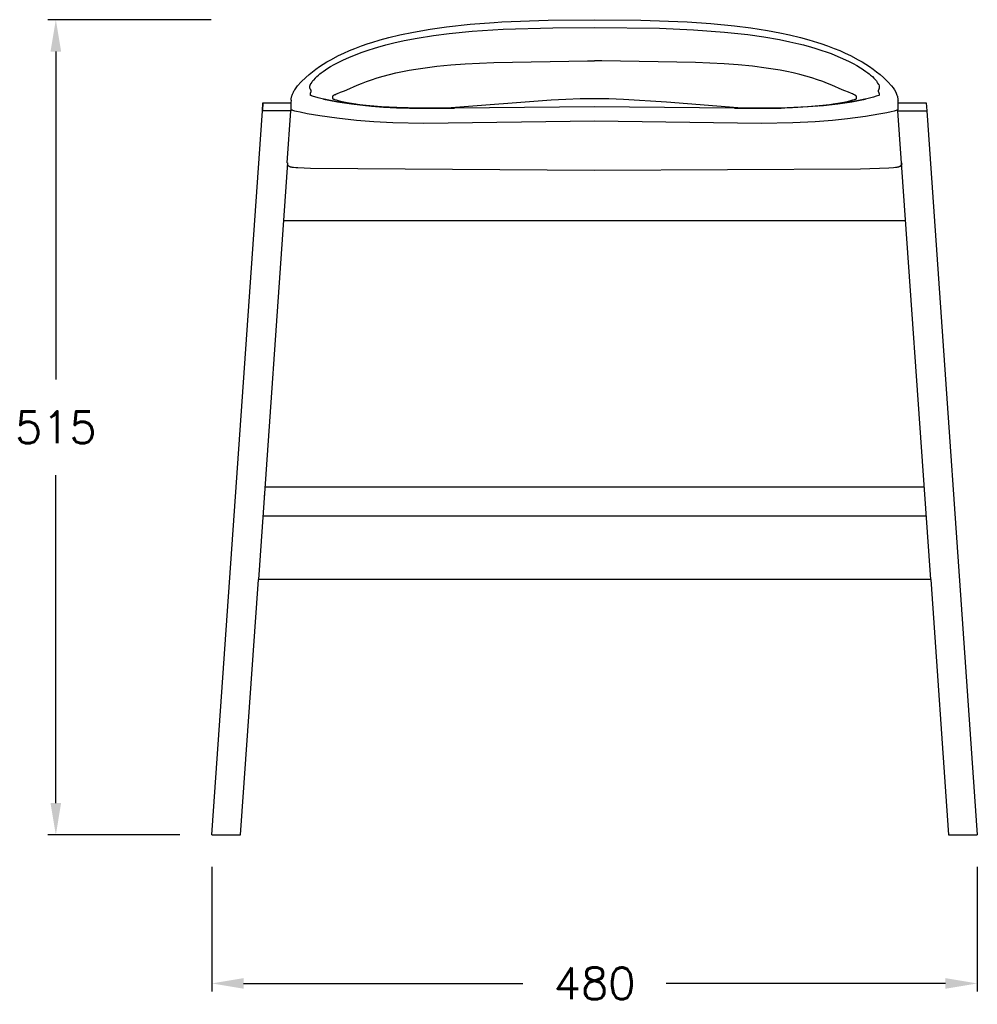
# Model space of a CAD drawing. Extents: x 27249 to 28487, y 10640 to 11776.
# Tile 1 of 3: x 27249 to 27851, y 10640 to 11259. Entities that reach past the tile are written whole.
import ezdxf

# ---------------------------------------------------------------- set-up
doc = ezdxf.new("R2010")
doc.units = 0
doc.header["$LTSCALE"] = 0.5
doc.layers.get('DEFPOINTS').update_dxf_attribs({"linetype": 'CONTINUOUS'})
doc.layers.add('Visible Lines', color=7, linetype='CONTINUOUS', true_color=0x000000)
doc.styles.get("Standard").update_dxf_attribs({"font": 'txt.shx', "bigfont": 'bigfont.shx'})
doc.dimstyles.new('STANDARD_ACAD', dxfattribs={"dimtxt": 0.18, "dimasz": 0.18, "dimexe": 0.18, "dimexo": 0.0625, "dimgap": 0.09, "dimtad": 0, "dimtih": 1, "dimtoh": 1, "dimdec": 4, "dimzin": 0, "dimdsep": 46, "dimtxsty": 'Standard', "dimcen": 0.09, "dimadec": 0, "dimazin": 0, "dimtfac": 1, "dimtdec": 4, "dimtofl": 0, "dimtmove": 0, "dimatfit": 3, "dimfxl": 1, "dimtolj": 1, "dimtzin": 0, "dimarcsym": 0})

# ---------------------------------------------------------------- blocks, each defined once
blk = doc.blocks.new('*D374')
at = {"layer": 'DEFPOINTS', "color": 0, "transparency": 16777216}
for p in [(27369.48, 10746.5), (27850.67, 10746.5), (27369.48, 10653.17)]:
    blk.add_point(p, dxfattribs=at)
at = {"layer": 'Visible Lines', "color": 0, "lineweight": -2, "transparency": 16777216}
for p, q in [((27369.48, 10726.5), (27369.48, 10648.17)), ((27850.67, 10726.5), (27850.67, 10648.17)), ((27389.48, 10653.17), (27565.08, 10653.17)), ((27830.67, 10653.17), (27655.08, 10653.17))]:
    blk.add_line(p, q, dxfattribs=at)
at = {"layer": 'Visible Lines', "color": 0, "transparency": 16777216}
for points in [[(27389.48, 10656.5), (27389.48, 10649.83), (27369.48, 10653.17)], [(27830.67, 10656.5), (27830.67, 10649.83), (27850.67, 10653.17)]]:
    blk.add_solid(points, dxfattribs=at)
at = {"layer": 'Visible Lines', "color": 0, "transparency": 16777216, "insert": (27610.08, 10653.17), "char_height": 20, "attachment_point": 5}
blk.add_mtext('\\A1;480', dxfattribs=at)
blk = doc.blocks.new('*D373')
at = {"layer": 'DEFPOINTS', "color": 0, "transparency": 16777216}
for p in [(27271.45, 11258.78), (27389.02, 11258.78), (27369.48, 10746.5)]:
    blk.add_point(p, dxfattribs=at)
at = {"layer": 'Visible Lines', "color": 0, "lineweight": -2, "transparency": 16777216}
for p, q in [((27369.02, 11258.78), (27266.45, 11258.78)), ((27271.45, 11238.78), (27271.45, 11032.64)), ((27271.45, 10766.5), (27271.45, 10972.64)), ((27349.48, 10746.5), (27266.45, 10746.5))]:
    blk.add_line(p, q, dxfattribs=at)
at = {"layer": 'Visible Lines', "color": 0, "transparency": 16777216}
for points in [[(27268.12, 11238.78), (27274.78, 11238.78), (27271.45, 11258.78)], [(27268.12, 10766.5), (27274.78, 10766.5), (27271.45, 10746.5)]]:
    blk.add_solid(points, dxfattribs=at)
at = {"layer": 'Visible Lines', "color": 0, "transparency": 16777216, "insert": (27271.45, 11002.64), "char_height": 20, "attachment_point": 5}
blk.add_mtext('\\A1;515', dxfattribs=at)

msp = doc.modelspace()

# ---------------------------------------------------------------- linework, layer by layer
at = {"layer": 'Visible Lines', "color": 0}
for p, q in [((27517.03, 11254.27), (27531.95, 11255.89)), ((27531.95, 11255.89), (27546.93, 11257.07)), ((27546.93, 11257.07), (27551.85, 11257.38)), ((27551.85, 11257.38), (27580.95, 11258.5)), ((27580.95, 11258.5), (27610.08, 11258.78)), ((27610.08, 11258.78), (27639.21, 11258.5)), ((27639.21, 11258.5), (27668.31, 11257.38)), ((27668.31, 11257.38), (27683.09, 11256.34)), ((27683.09, 11256.34), (27698.1, 11254.87)), ((27698.1, 11254.87), (27708.24, 11253.6)), ((27480.67, 11247.59), (27487.6, 11249.26)), ((27487.6, 11249.26), (27496.17, 11251.04)), ((27496.17, 11251.04), (27506.77, 11252.85)), ((27498.62, 11247.16), (27508.81, 11248.76)), ((27506.77, 11252.85), (27517.03, 11254.27)), ((27508.81, 11248.76), (27518.73, 11250.03)), ((27518.73, 11250.03), (27533.25, 11251.46)), ((27533.25, 11251.46), (27552.69, 11252.77)), ((27552.69, 11252.77), (27583.75, 11253.76)), ((27583.75, 11253.76), (27610.08, 11253.94)), ((27610.08, 11253.94), (27650.92, 11253.43)), ((27610.08, 11253.94), (27610.08, 11253.94)), ((27610.08, 11253.94), (27610.08, 11253.94)), ((27650.92, 11253.43), (27672.27, 11252.5)), ((27672.27, 11252.5), (27691.83, 11251.02)), ((27691.83, 11251.02), (27706.37, 11249.43)), ((27706.37, 11249.43), (27716.49, 11248)), ((27708.24, 11253.6), (27718.73, 11251.98)), ((27718.73, 11251.98), (27726.59, 11250.53)), ((27726.59, 11250.53), (27732.56, 11249.26)), ((27732.56, 11249.26), (27739.49, 11247.59)), ((27463.56, 11242.33), (27467.75, 11243.79)), ((27467.75, 11243.79), (27470.03, 11244.53)), ((27470.03, 11244.53), (27475.36, 11246.15)), ((27473.8, 11241.52), (27478.81, 11242.9)), ((27475.36, 11246.15), (27480.67, 11247.59)), ((27478.81, 11242.9), (27483.84, 11244.15)), ((27483.84, 11244.15), (27490.42, 11245.6)), ((27490.42, 11245.6), (27498.62, 11247.16)), ((27716.49, 11248), (27726.27, 11246.29)), ((27726.27, 11246.29), (27732.82, 11244.95)), ((27732.82, 11244.95), (27738.58, 11243.61)), ((27738.58, 11243.61), (27741.34, 11242.9)), ((27739.49, 11247.59), (27744.8, 11246.15)), ((27741.34, 11242.9), (27746.36, 11241.52)), ((27744.8, 11246.15), (27750.13, 11244.53)), ((27750.13, 11244.53), (27752.4, 11243.79)), ((27752.4, 11243.79), (27756.6, 11242.33)), ((27752.4, 11243.79), (27756.6, 11242.33)), ((27449.14, 11236.18), (27452.52, 11237.79)), ((27452.52, 11237.79), (27455.94, 11239.32)), ((27455.63, 11235.08), (27459.12, 11236.53)), ((27455.94, 11239.32), (27459.41, 11240.75)), ((27459.12, 11236.53), (27463.91, 11238.34)), ((27459.41, 11240.75), (27463.56, 11242.33)), ((27463.91, 11238.34), (27467.75, 11239.66)), ((27467.75, 11239.66), (27471.67, 11240.89)), ((27471.67, 11240.89), (27473.8, 11241.52)), ((27746.36, 11241.52), (27748.49, 11240.89)), ((27748.49, 11240.89), (27752.41, 11239.66)), ((27752.41, 11239.66), (27756.25, 11238.34)), ((27756.25, 11238.34), (27758.7, 11237.44)), ((27756.6, 11242.33), (27760.75, 11240.75)), ((27756.6, 11242.33), (27760.75, 11240.75)), ((27758.7, 11237.44), (27761.04, 11236.53)), ((27760.75, 11240.75), (27764.22, 11239.32)), ((27761.04, 11236.53), (27764.53, 11235.08)), ((27764.22, 11239.32), (27767.64, 11237.79)), ((27767.64, 11237.79), (27771.02, 11236.18)), ((27437.22, 11229.3), (27439.53, 11230.81)), ((27439.53, 11230.81), (27441.89, 11232.25)), ((27441.89, 11232.25), (27444.29, 11233.62)), ((27444.11, 11229.26), (27446.39, 11230.57)), ((27444.29, 11233.62), (27449.14, 11236.18)), ((27446.39, 11230.57), (27448.87, 11231.89)), ((27448.87, 11231.89), (27450.14, 11232.54)), ((27450.14, 11232.54), (27452.28, 11233.58)), ((27452.28, 11233.58), (27455.63, 11235.08)), ((27510.88, 11229.47), (27519.75, 11230.33)), ((27519.75, 11230.33), (27528.69, 11230.99)), ((27528.69, 11230.99), (27546.68, 11231.88)), ((27546.68, 11231.88), (27605.54, 11232.83)), ((27605.54, 11232.83), (27610.08, 11232.84)), ((27614.62, 11232.83), (27610.08, 11232.84)), ((27673.48, 11231.88), (27614.62, 11232.83)), ((27691.47, 11230.99), (27673.48, 11231.88)), ((27700.41, 11230.33), (27691.47, 11230.99)), ((27709.28, 11229.47), (27700.41, 11230.33)), ((27764.53, 11235.08), (27767.88, 11233.58)), ((27767.88, 11233.58), (27770.02, 11232.54)), ((27770.02, 11232.54), (27772.55, 11231.24)), ((27771.02, 11236.18), (27775.87, 11233.62)), ((27772.55, 11231.24), (27774.95, 11229.9)), ((27775.87, 11233.62), (27778.27, 11232.25)), ((27778.27, 11232.25), (27780.63, 11230.81)), ((27780.63, 11230.81), (27782.94, 11229.3)), ((27428.51, 11222.51), (27430.6, 11224.31)), ((27430.6, 11224.31), (27432.75, 11226.05)), ((27432.75, 11226.05), (27434.96, 11227.71)), ((27434.96, 11227.71), (27437.22, 11229.3)), ((27435.46, 11223.01), (27436.6, 11224.01)), ((27436.6, 11224.01), (27437.42, 11224.68)), ((27437.42, 11224.68), (27438.21, 11225.3)), ((27438.21, 11225.3), (27439.51, 11226.27)), ((27439.51, 11226.27), (27440.96, 11227.27)), ((27440.96, 11227.27), (27442.48, 11228.26)), ((27442.48, 11228.26), (27444.11, 11229.26)), ((27477.21, 11223.33), (27481.11, 11224.36)), ((27481.11, 11224.36), (27485.15, 11225.32)), ((27485.15, 11225.32), (27489.28, 11226.2)), ((27489.28, 11226.2), (27493.5, 11227)), ((27493.5, 11227), (27497.78, 11227.72)), ((27497.78, 11227.72), (27502.11, 11228.37)), ((27502.11, 11228.37), (27510.88, 11229.47)), ((27718.05, 11228.37), (27709.28, 11229.47)), ((27722.38, 11227.72), (27718.05, 11228.37)), ((27726.66, 11227), (27722.38, 11227.72)), ((27730.88, 11226.2), (27726.66, 11227)), ((27735.01, 11225.32), (27730.88, 11226.2)), ((27739.04, 11224.36), (27735.01, 11225.32)), ((27742.95, 11223.33), (27739.04, 11224.36)), ((27774.95, 11229.9), (27777.15, 11228.59)), ((27777.15, 11228.59), (27778.21, 11227.92)), ((27778.21, 11227.92), (27779.2, 11227.27)), ((27779.2, 11227.27), (27780.65, 11226.27)), ((27780.65, 11226.27), (27781.95, 11225.3)), ((27781.95, 11225.3), (27782.74, 11224.68)), ((27782.74, 11224.68), (27783.56, 11224.01)), ((27782.94, 11229.3), (27785.2, 11227.71)), ((27783.56, 11224.01), (27784.13, 11223.52)), ((27785.2, 11227.71), (27787.4, 11226.05)), ((27787.4, 11226.05), (27789.56, 11224.31)), ((27789.56, 11224.31), (27791.65, 11222.51)), ((27423.4, 11217.16), (27425.71, 11219.79)), ((27425.71, 11219.79), (27428.51, 11222.51)), ((27431.33, 11217.61), (27431.37, 11217.72)), ((27431.37, 11217.72), (27431.41, 11217.83)), ((27431.41, 11217.83), (27431.46, 11217.95)), ((27431.46, 11217.95), (27431.51, 11218.05)), ((27431.51, 11218.05), (27431.56, 11218.16)), ((27431.56, 11218.16), (27431.62, 11218.27)), ((27431.62, 11218.27), (27431.68, 11218.37)), ((27431.68, 11218.37), (27431.75, 11218.48)), ((27431.75, 11218.48), (27431.82, 11218.58)), ((27431.82, 11218.58), (27431.89, 11218.67)), ((27431.89, 11218.67), (27431.96, 11218.77)), ((27431.96, 11218.77), (27432.04, 11218.86)), ((27432.04, 11218.86), (27432.06, 11218.88)), ((27432.06, 11218.88), (27432.09, 11218.9)), ((27432.09, 11218.9), (27432.11, 11218.92)), ((27432.11, 11218.92), (27432.13, 11218.94)), ((27432.13, 11218.94), (27432.15, 11218.96)), ((27432.15, 11218.96), (27432.17, 11218.98)), ((27432.17, 11218.98), (27432.19, 11219.01)), ((27432.19, 11219.01), (27432.21, 11219.03)), ((27432.21, 11219.03), (27432.23, 11219.06)), ((27432.23, 11219.06), (27432.25, 11219.08)), ((27432.25, 11219.08), (27432.26, 11219.11)), ((27432.26, 11219.11), (27432.28, 11219.13)), ((27432.28, 11219.13), (27432.29, 11219.16)), ((27432.29, 11219.16), (27432.31, 11219.19)), ((27432.31, 11219.19), (27432.32, 11219.21)), ((27432.32, 11219.21), (27432.33, 11219.24)), ((27432.33, 11219.24), (27432.34, 11219.27)), ((27432.34, 11219.27), (27432.35, 11219.3)), ((27432.35, 11219.3), (27432.36, 11219.33)), ((27432.36, 11219.33), (27432.37, 11219.36)), ((27432.37, 11219.36), (27432.38, 11219.39)), ((27432.38, 11219.42), (27432.39, 11219.45)), ((27432.38, 11219.39), (27432.38, 11219.42)), ((27432.88, 11220.35), (27432.39, 11219.54)), ((27432.39, 11219.51), (27432.39, 11219.54)), ((27432.39, 11219.48), (27432.39, 11219.51)), ((27432.39, 11219.45), (27432.39, 11219.48)), ((27432.88, 11220.35), (27433.32, 11220.84)), ((27434.46, 11222.08), (27433.32, 11220.84)), ((27434.46, 11222.08), (27435.46, 11223.01)), ((27460.84, 11217.55), (27463.59, 11218.7)), ((27463.59, 11218.7), (27466.63, 11219.88)), ((27466.63, 11219.88), (27469.93, 11221.06)), ((27469.93, 11221.06), (27473.47, 11222.22)), ((27473.47, 11222.22), (27477.21, 11223.33)), ((27746.69, 11222.22), (27742.95, 11223.33)), ((27750.23, 11221.06), (27746.69, 11222.22)), ((27753.53, 11219.88), (27750.23, 11221.06)), ((27756.57, 11218.7), (27753.53, 11219.88)), ((27759.31, 11217.55), (27756.57, 11218.7)), ((27784.13, 11223.52), (27784.7, 11223.01)), ((27784.7, 11223.01), (27785.7, 11222.08)), ((27787.28, 11220.35), (27785.7, 11222.08)), ((27787.28, 11220.35), (27787.76, 11219.54)), ((27787.87, 11219.15), (27787.76, 11219.54)), ((27787.87, 11219.15), (27788.12, 11218.86)), ((27788.68, 11217.98), (27788.12, 11218.86)), ((27788.68, 11217.98), (27788.95, 11217.14)), ((27791.65, 11222.51), (27794.45, 11219.79)), ((27794.45, 11219.79), (27796.76, 11217.16)), ((27420.01, 11211.42), (27420.18, 11211.9)), ((27420.18, 11211.9), (27420.38, 11212.38)), ((27420.38, 11212.38), (27420.59, 11212.85)), ((27420.59, 11212.85), (27420.81, 11213.31)), ((27420.81, 11213.31), (27421.05, 11213.76)), ((27421.05, 11213.76), (27421.31, 11214.21)), ((27421.31, 11214.21), (27421.58, 11214.64)), ((27421.58, 11214.64), (27422.44, 11215.9)), ((27422.44, 11215.9), (27423.4, 11217.16)), ((27431.14, 11216.62), (27431.15, 11216.73)), ((27431.14, 11216.52), (27431.14, 11216.62)), ((27431.14, 11216.41), (27431.14, 11216.52)), ((27431.14, 11216.31), (27431.14, 11216.41)), ((27431.15, 11216.2), (27431.14, 11216.31)), ((27431.15, 11216.73), (27431.16, 11216.83)), ((27431.16, 11216.1), (27431.15, 11216.2)), ((27431.16, 11216.83), (27431.17, 11216.93)), ((27431.17, 11216), (27431.16, 11216.1)), ((27431.17, 11216.93), (27431.19, 11217.04)), ((27431.19, 11215.89), (27431.17, 11216)), ((27431.19, 11217.04), (27431.21, 11217.14)), ((27431.21, 11215.79), (27431.19, 11215.89)), ((27431.21, 11217.14), (27431.24, 11217.26)), ((27431.23, 11215.69), (27431.21, 11215.79)), ((27431.26, 11215.59), (27431.23, 11215.69)), ((27431.24, 11212.07), (27431.23, 11211.98)), ((27431.23, 11211.98), (27431.23, 11211.9)), ((27431.23, 11211.9), (27431.23, 11211.81)), ((27431.23, 11211.81), (27431.23, 11211.73)), ((27431.23, 11211.73), (27431.23, 11211.48)), ((27431.23, 11211.48), (27431.24, 11211.42)), ((27431.24, 11217.26), (27431.26, 11217.37)), ((27431.25, 11212.16), (27431.24, 11212.07)), ((27431.26, 11212.24), (27431.25, 11212.16)), ((27431.26, 11217.37), (27431.29, 11217.49)), ((27431.29, 11215.49), (27431.26, 11215.59)), ((27431.27, 11212.33), (27431.26, 11212.24)), ((27431.29, 11212.41), (27431.27, 11212.33)), ((27431.29, 11217.49), (27431.33, 11217.61)), ((27431.33, 11215.39), (27431.29, 11215.49)), ((27431.31, 11212.5), (27431.29, 11212.41)), ((27431.34, 11212.58), (27431.31, 11212.5)), ((27431.36, 11215.29), (27431.33, 11215.39)), ((27431.36, 11212.66), (27431.34, 11212.58)), ((27431.41, 11215.2), (27431.36, 11215.29)), ((27431.39, 11212.74), (27431.36, 11212.66)), ((27431.42, 11212.82), (27431.39, 11212.74)), ((27431.41, 11215.2), (27431.41, 11215.18)), ((27431.41, 11215.18), (27431.47, 11215.02)), ((27431.46, 11212.9), (27431.42, 11212.82)), ((27431.49, 11212.98), (27431.46, 11212.9)), ((27431.47, 11215.02), (27431.48, 11215)), ((27431.48, 11215), (27431.57, 11214.74)), ((27431.53, 11213.06), (27431.49, 11212.98)), ((27431.58, 11213.13), (27431.53, 11213.06)), ((27431.57, 11214.74), (27431.63, 11214.56)), ((27431.61, 11213.19), (27431.58, 11213.13)), ((27431.65, 11213.27), (27431.61, 11213.19)), ((27431.63, 11214.56), (27431.67, 11214.4)), ((27431.67, 11213.31), (27431.65, 11213.27)), ((27431.67, 11214.4), (27431.71, 11214.25)), ((27431.69, 11213.34), (27431.67, 11213.31)), ((27431.7, 11213.37), (27431.69, 11213.34)), ((27431.71, 11213.4), (27431.7, 11213.37)), ((27431.71, 11214.25), (27431.73, 11214.16)), ((27431.72, 11213.42), (27431.71, 11213.4)), ((27431.73, 11213.44), (27431.72, 11213.42)), ((27431.73, 11214.16), (27431.74, 11214.08)), ((27431.74, 11213.46), (27431.73, 11213.44)), ((27431.74, 11214.08), (27431.75, 11214.01)), ((27431.75, 11213.51), (27431.74, 11213.49)), ((27431.74, 11213.49), (27431.74, 11213.46)), ((27431.75, 11214.01), (27431.76, 11213.94)), ((27431.76, 11213.57), (27431.75, 11213.54)), ((27431.75, 11213.54), (27431.75, 11213.51)), ((27431.76, 11213.94), (27431.77, 11213.9)), ((27431.77, 11213.62), (27431.76, 11213.59)), ((27431.76, 11213.59), (27431.76, 11213.57)), ((27431.77, 11213.9), (27431.77, 11213.87)), ((27431.77, 11213.87), (27431.77, 11213.84)), ((27431.77, 11213.84), (27431.77, 11213.81)), ((27431.77, 11213.81), (27431.78, 11213.79)), ((27431.78, 11213.72), (27431.77, 11213.7)), ((27431.77, 11213.7), (27431.77, 11213.68)), ((27431.77, 11213.68), (27431.77, 11213.65)), ((27431.77, 11213.65), (27431.77, 11213.62)), ((27431.78, 11213.79), (27431.78, 11213.74)), ((27431.78, 11213.74), (27431.78, 11213.72)), ((27446.58, 11211.48), (27446.33, 11211.33)), ((27446.94, 11211.67), (27446.58, 11211.48)), ((27446.94, 11211.67), (27447.35, 11211.87)), ((27447.35, 11211.87), (27447.91, 11212.13)), ((27447.91, 11212.13), (27448.59, 11212.42)), ((27448.59, 11212.42), (27450.36, 11213.13)), ((27450.36, 11213.13), (27452.84, 11214.08)), ((27452.84, 11214.08), (27454.42, 11214.73)), ((27454.42, 11214.73), (27460.84, 11217.55)), ((27765.74, 11214.73), (27759.31, 11217.55)), ((27767.32, 11214.08), (27765.74, 11214.73)), ((27769.8, 11213.13), (27767.32, 11214.08)), ((27771.57, 11212.42), (27769.8, 11213.13)), ((27772.25, 11212.13), (27771.57, 11212.42)), ((27772.81, 11211.87), (27772.25, 11212.13)), ((27773.06, 11211.75), (27772.81, 11211.87)), ((27773.49, 11211.53), (27773.06, 11211.75)), ((27773.75, 11211.38), (27773.49, 11211.53)), ((27788.39, 11213.84), (27788.38, 11213.81)), ((27788.38, 11213.81), (27788.38, 11213.79)), ((27788.38, 11213.79), (27788.38, 11213.74)), ((27788.38, 11213.74), (27788.38, 11213.72)), ((27788.38, 11213.72), (27788.38, 11213.7)), ((27788.38, 11213.7), (27788.39, 11213.68)), ((27788.4, 11214.01), (27788.39, 11213.94)), ((27788.39, 11213.94), (27788.39, 11213.9)), ((27788.39, 11213.9), (27788.39, 11213.87)), ((27788.39, 11213.87), (27788.39, 11213.84)), ((27788.39, 11213.68), (27788.39, 11213.65)), ((27788.39, 11213.65), (27788.39, 11213.62)), ((27788.39, 11213.62), (27788.39, 11213.59)), ((27788.39, 11213.59), (27788.4, 11213.57)), ((27788.41, 11214.08), (27788.4, 11214.01)), ((27788.4, 11213.57), (27788.4, 11213.54)), ((27788.4, 11213.54), (27788.41, 11213.51)), ((27788.43, 11214.16), (27788.41, 11214.08)), ((27788.41, 11213.51), (27788.42, 11213.49)), ((27788.42, 11213.49), (27788.42, 11213.46)), ((27788.42, 11213.46), (27788.43, 11213.44)), ((27788.45, 11214.25), (27788.43, 11214.16)), ((27788.43, 11213.44), (27788.44, 11213.42)), ((27788.44, 11213.42), (27788.45, 11213.4)), ((27788.49, 11214.4), (27788.45, 11214.25)), ((27788.45, 11213.4), (27788.46, 11213.37)), ((27788.46, 11213.37), (27788.47, 11213.34)), ((27788.47, 11213.34), (27788.49, 11213.31)), ((27788.53, 11214.56), (27788.49, 11214.4)), ((27788.49, 11213.31), (27788.51, 11213.27)), ((27788.51, 11213.27), (27788.55, 11213.19)), ((27788.59, 11214.74), (27788.53, 11214.56)), ((27788.55, 11213.19), (27788.58, 11213.13)), ((27788.58, 11213.13), (27788.63, 11213.06)), ((27788.68, 11215), (27788.59, 11214.74)), ((27788.63, 11213.06), (27788.67, 11212.98)), ((27788.67, 11212.98), (27788.7, 11212.9)), ((27788.69, 11215.02), (27788.68, 11215)), ((27788.75, 11215.18), (27788.69, 11215.02)), ((27788.7, 11212.9), (27788.74, 11212.82)), ((27788.74, 11212.82), (27788.77, 11212.74)), ((27788.76, 11215.21), (27788.75, 11215.18)), ((27788.8, 11215.31), (27788.76, 11215.21)), ((27788.77, 11212.74), (27788.8, 11212.66)), ((27788.84, 11215.4), (27788.8, 11215.31)), ((27788.8, 11212.66), (27788.82, 11212.58)), ((27788.82, 11212.58), (27788.85, 11212.5)), ((27788.87, 11215.5), (27788.84, 11215.4)), ((27788.85, 11212.5), (27788.87, 11212.41)), ((27788.9, 11215.6), (27788.87, 11215.5)), ((27788.87, 11212.41), (27788.88, 11212.33)), ((27788.88, 11212.33), (27788.9, 11212.24)), ((27788.93, 11215.7), (27788.9, 11215.6)), ((27788.9, 11212.24), (27788.91, 11212.16)), ((27788.91, 11212.16), (27788.92, 11212.07)), ((27788.92, 11212.07), (27788.93, 11211.98)), ((27788.93, 11211.48), (27788.92, 11211.42)), ((27788.95, 11215.8), (27788.93, 11215.7)), ((27788.93, 11211.98), (27788.93, 11211.9)), ((27788.93, 11211.9), (27788.93, 11211.81)), ((27788.93, 11211.81), (27788.93, 11211.73)), ((27788.93, 11211.73), (27788.93, 11211.48)), ((27788.95, 11217.14), (27788.97, 11217.04)), ((27788.97, 11215.9), (27788.95, 11215.8)), ((27788.97, 11217.04), (27788.99, 11216.93)), ((27788.99, 11216), (27788.97, 11215.9)), ((27788.99, 11216.93), (27789, 11216.83)), ((27789, 11216.11), (27788.99, 11216)), ((27789, 11216.83), (27789.01, 11216.73)), ((27789.01, 11216.21), (27789, 11216.11)), ((27789.01, 11216.73), (27789.02, 11216.62)), ((27789.02, 11216.31), (27789.01, 11216.21)), ((27789.02, 11216.62), (27789.02, 11216.52)), ((27789.02, 11216.52), (27789.02, 11216.42)), ((27789.02, 11216.42), (27789.02, 11216.31)), ((27796.76, 11217.16), (27797.72, 11215.9)), ((27797.72, 11215.9), (27798.58, 11214.64)), ((27798.58, 11214.64), (27799.36, 11213.28)), ((27799.36, 11213.28), (27800.15, 11211.42)), ((27401.29, 11201.53), (27401.64, 11206.52)), ((27401.64, 11206.52), (27401.29, 11201.53)), ((27401.64, 11206.52), (27419.22, 11206.52)), ((27419.33, 11208.11), (27419.22, 11206.52)), ((27419.33, 11208.11), (27419.24, 11206.52)), ((27419.24, 11206.52), (27419.27, 11202.32)), ((27419.33, 11208.14), (27419.37, 11208.55)), ((27419.37, 11208.55), (27419.42, 11208.97)), ((27419.42, 11208.97), (27419.48, 11209.39)), ((27419.48, 11209.39), (27419.56, 11209.8)), ((27419.56, 11209.8), (27419.65, 11210.21)), ((27419.65, 11210.21), (27419.76, 11210.62)), ((27419.76, 11210.62), (27419.87, 11211.02)), ((27419.87, 11211.02), (27420.01, 11211.42)), ((27431.24, 11211.41), (27431.24, 11211.42)), ((27431.24, 11211.42), (27431.24, 11211.42)), ((27431.24, 11211.42), (27431.24, 11211.42)), ((27431.24, 11211.42), (27431.24, 11211.42)), ((27431.24, 11211.42), (27431.24, 11211.42)), ((27431.24, 11211.42), (27431.24, 11211.42)), ((27431.24, 11211.4), (27431.24, 11211.41)), ((27431.24, 11211.41), (27431.24, 11211.41)), ((27431.24, 11211.41), (27431.24, 11211.41)), ((27431.24, 11211.41), (27431.24, 11211.41)), ((27431.24, 11211.41), (27431.24, 11211.41)), ((27431.24, 11211.41), (27431.24, 11211.41)), ((27431.25, 11211.4), (27431.24, 11211.4)), ((27431.24, 11211.4), (27431.24, 11211.4)), ((27431.25, 11211.39), (27431.25, 11211.4)), ((27431.25, 11211.4), (27431.25, 11211.4)), ((27431.25, 11211.4), (27431.25, 11211.4)), ((27431.25, 11211.4), (27431.25, 11211.4)), ((27431.26, 11211.38), (27431.25, 11211.39)), ((27431.25, 11211.39), (27431.25, 11211.39)), ((27431.25, 11211.39), (27431.25, 11211.39)), ((27431.25, 11211.39), (27431.25, 11211.39)), ((27431.27, 11211.37), (27431.26, 11211.38)), ((27431.26, 11211.38), (27431.26, 11211.38)), ((27431.26, 11211.38), (27431.26, 11211.38)), ((27431.28, 11211.36), (27431.27, 11211.37)), ((27431.27, 11211.37), (27431.27, 11211.37)), ((27431.29, 11211.35), (27431.28, 11211.36)), ((27431.28, 11211.36), (27431.28, 11211.36)), ((27431.28, 11211.36), (27431.28, 11211.36)), ((27431.3, 11211.34), (27431.29, 11211.35)), ((27431.31, 11211.33), (27431.3, 11211.34)), ((27431.32, 11211.33), (27431.31, 11211.33)), ((27431.34, 11211.32), (27431.32, 11211.33)), ((27431.35, 11211.31), (27431.34, 11211.32)), ((27431.37, 11211.3), (27431.35, 11211.31)), ((27431.39, 11211.29), (27431.37, 11211.3)), ((27431.41, 11211.27), (27431.39, 11211.29)), ((27431.46, 11211.25), (27431.41, 11211.27)), ((27431.51, 11211.22), (27431.46, 11211.25)), ((27431.57, 11211.19), (27431.51, 11211.22)), ((27431.72, 11211.13), (27431.57, 11211.19)), ((27431.89, 11211.06), (27431.72, 11211.13)), ((27432.09, 11210.98), (27431.89, 11211.06)), ((27432.31, 11210.9), (27432.09, 11210.98)), ((27432.85, 11210.72), (27432.31, 11210.9)), ((27433.51, 11210.52), (27432.85, 11210.72)), ((27434.29, 11210.29), (27433.51, 11210.52)), ((27436.27, 11209.76), (27434.29, 11210.29)), ((27439.8, 11208.93), (27436.27, 11209.76)), ((27439.8, 11208.93), (27444.12, 11208.04)), ((27445.2, 11207.79), (27439.93, 11208.9)), ((27445.02, 11207.87), (27440.14, 11208.86)), ((27444.12, 11208.04), (27448.45, 11207.26)), ((27451.06, 11206.82), (27445.02, 11207.87)), ((27445.43, 11210.55), (27445.42, 11210.54)), ((27445.42, 11210.54), (27445.42, 11210.53)), ((27445.42, 11210.53), (27445.42, 11210.53)), ((27445.42, 11210.53), (27445.42, 11210.52)), ((27445.42, 11210.52), (27445.42, 11210.52)), ((27445.42, 11210.52), (27445.42, 11210.51)), ((27445.42, 11210.51), (27445.42, 11210.44)), ((27445.42, 11210.44), (27445.42, 11210.38)), ((27445.42, 11210.38), (27445.42, 11210.19)), ((27445.42, 11210.19), (27445.42, 11210.18)), ((27445.42, 11210.18), (27445.42, 11210.16)), ((27445.42, 11210.16), (27445.42, 11210.01)), ((27445.42, 11210.01), (27445.42, 11209.81)), ((27445.42, 11209.81), (27445.42, 11209.5)), ((27445.42, 11209.5), (27445.42, 11209.31)), ((27445.42, 11209.31), (27445.42, 11209.26)), ((27445.42, 11209.26), (27445.42, 11209.25)), ((27445.42, 11209.25), (27445.42, 11209.24)), ((27445.42, 11209.24), (27445.42, 11209.24)), ((27445.42, 11209.24), (27445.42, 11209.24)), ((27445.42, 11209.24), (27445.42, 11209.24)), ((27445.42, 11209.24), (27445.42, 11209.24)), ((27445.42, 11209.24), (27445.42, 11209.23)), ((27445.42, 11209.23), (27445.42, 11209.23)), ((27445.42, 11209.23), (27445.42, 11209.23)), ((27445.42, 11209.23), (27445.42, 11209.23)), ((27445.42, 11209.23), (27445.42, 11209.23)), ((27445.42, 11209.23), (27445.42, 11209.23)), ((27445.42, 11209.23), (27445.43, 11209.23)), ((27445.44, 11210.58), (27445.43, 11210.58)), ((27445.43, 11210.58), (27445.43, 11210.57)), ((27445.43, 11210.57), (27445.43, 11210.57)), ((27445.43, 11210.57), (27445.43, 11210.56)), ((27445.43, 11210.56), (27445.43, 11210.56)), ((27445.43, 11210.56), (27445.43, 11210.55)), ((27445.43, 11210.55), (27445.43, 11210.55)), ((27445.43, 11209.23), (27445.43, 11209.22)), ((27445.43, 11209.22), (27445.43, 11209.22)), ((27445.43, 11209.22), (27445.43, 11209.22)), ((27445.43, 11209.22), (27445.43, 11209.22)), ((27445.43, 11209.22), (27445.43, 11209.22)), ((27445.43, 11209.22), (27445.43, 11209.21)), ((27445.43, 11209.21), (27445.43, 11209.21)), ((27445.43, 11209.21), (27445.43, 11209.21)), ((27445.43, 11209.21), (27445.43, 11209.21)), ((27445.43, 11209.21), (27445.43, 11209.21)), ((27445.43, 11209.21), (27445.43, 11209.21)), ((27445.43, 11209.21), (27445.44, 11209.2)), ((27445.45, 11210.61), (27445.44, 11210.61)), ((27445.44, 11210.61), (27445.44, 11210.6)), ((27445.44, 11210.6), (27445.44, 11210.6)), ((27445.44, 11210.6), (27445.44, 11210.59)), ((27445.44, 11210.59), (27445.44, 11210.58)), ((27445.44, 11209.2), (27445.44, 11209.2)), ((27445.44, 11209.2), (27445.44, 11209.2)), ((27445.44, 11209.2), (27445.44, 11209.19)), ((27445.44, 11209.19), (27445.45, 11209.19)), ((27445.46, 11210.64), (27445.45, 11210.63)), ((27445.45, 11210.63), (27445.45, 11210.61)), ((27445.45, 11209.19), (27445.45, 11209.18)), ((27445.45, 11209.18), (27445.45, 11209.18)), ((27445.45, 11209.18), (27445.46, 11209.18)), ((27445.47, 11210.66), (27445.46, 11210.65)), ((27445.46, 11210.65), (27445.46, 11210.64)), ((27445.46, 11209.18), (27445.46, 11209.17)), ((27445.46, 11209.17), (27445.46, 11209.17)), ((27445.46, 11209.17), (27445.47, 11209.16)), ((27445.48, 11210.68), (27445.47, 11210.66)), ((27445.47, 11209.16), (27445.47, 11209.16)), ((27445.47, 11209.16), (27445.48, 11209.16)), ((27445.49, 11210.69), (27445.48, 11210.68)), ((27445.48, 11209.16), (27445.48, 11209.15)), ((27445.48, 11209.15), (27445.49, 11209.14)), ((27445.5, 11210.7), (27445.49, 11210.69)), ((27445.49, 11209.14), (27445.5, 11209.13)), ((27445.51, 11210.72), (27445.5, 11210.7)), ((27445.5, 11209.13), (27445.52, 11209.13)), ((27445.52, 11210.73), (27445.51, 11210.72)), ((27445.53, 11210.74), (27445.52, 11210.73)), ((27445.52, 11209.13), (27445.53, 11209.12)), ((27445.54, 11210.76), (27445.53, 11210.74)), ((27445.53, 11209.12), (27445.54, 11209.11)), ((27445.55, 11210.77), (27445.54, 11210.76)), ((27445.54, 11209.11), (27445.56, 11209.1)), ((27445.57, 11210.79), (27445.55, 11210.77)), ((27445.56, 11209.1), (27445.59, 11209.08)), ((27445.59, 11210.81), (27445.57, 11210.79)), ((27445.63, 11210.84), (27445.59, 11210.81)), ((27445.59, 11209.08), (27445.62, 11209.06)), ((27445.62, 11209.06), (27445.66, 11209.04)), ((27445.66, 11210.88), (27445.63, 11210.84)), ((27445.7, 11210.91), (27445.66, 11210.88)), ((27445.66, 11209.04), (27445.71, 11209.02)), ((27445.74, 11210.94), (27445.7, 11210.91)), ((27445.71, 11209.02), (27445.75, 11209)), ((27445.78, 11210.98), (27445.74, 11210.94)), ((27445.75, 11209), (27445.8, 11208.98)), ((27445.83, 11211.01), (27445.78, 11210.98)), ((27445.8, 11208.98), (27445.91, 11208.93)), ((27445.93, 11211.08), (27445.83, 11211.01)), ((27445.91, 11208.93), (27446.04, 11208.88)), ((27446.05, 11211.16), (27445.93, 11211.08)), ((27446.04, 11208.88), (27446.35, 11208.78)), ((27446.18, 11211.25), (27446.05, 11211.16)), ((27446.33, 11211.33), (27446.18, 11211.25)), ((27446.35, 11208.78), (27446.72, 11208.66)), ((27446.72, 11208.66), (27447.67, 11208.39)), ((27447.67, 11208.39), (27448.93, 11208.05)), ((27448.45, 11207.26), (27457.27, 11205.95)), ((27448.93, 11208.05), (27450.52, 11207.67)), ((27450.52, 11207.67), (27452.42, 11207.24)), ((27458.51, 11205.75), (27451.06, 11206.82)), ((27452.42, 11207.24), (27454.65, 11206.78)), ((27454.65, 11206.78), (27457.2, 11206.31)), ((27457.2, 11206.31), (27460.03, 11205.83)), ((27457.27, 11205.95), (27466.13, 11204.94)), ((27466.58, 11204.85), (27458.51, 11205.75)), ((27460.03, 11205.83), (27463.12, 11205.36)), ((27463.12, 11205.36), (27469.97, 11204.51)), ((27519.99, 11203.66), (27582.88, 11208.36)), ((27582.88, 11208.36), (27591.94, 11208.85)), ((27591.94, 11208.85), (27601.01, 11209.18)), ((27601.01, 11209.18), (27610.08, 11209.3)), ((27610.08, 11209.3), (27619.15, 11209.18)), ((27619.15, 11209.18), (27628.22, 11208.85)), ((27628.22, 11208.85), (27655.36, 11207.06)), ((27655.36, 11207.06), (27700.17, 11203.66)), ((27751.35, 11204.64), (27757.04, 11205.36)), ((27761.65, 11205.75), (27753.58, 11204.85)), ((27754.03, 11204.94), (27762.89, 11205.95)), ((27757.04, 11205.36), (27760.13, 11205.83)), ((27760.13, 11205.83), (27762.96, 11206.31)), ((27768.05, 11206.66), (27761.65, 11205.75)), ((27762.89, 11205.95), (27771.71, 11207.26)), ((27762.96, 11206.31), (27765.51, 11206.78)), ((27765.51, 11206.78), (27767.74, 11207.24)), ((27767.74, 11207.24), (27769.64, 11207.67)), ((27775.14, 11207.87), (27768.05, 11206.66)), ((27769.64, 11207.67), (27771.22, 11208.05)), ((27771.22, 11208.05), (27772.49, 11208.39)), ((27771.71, 11207.26), (27776.04, 11208.04)), ((27772.49, 11208.39), (27773.44, 11208.66)), ((27773.44, 11208.66), (27773.81, 11208.78)), ((27773.98, 11211.25), (27773.75, 11211.38)), ((27773.81, 11208.78), (27774.12, 11208.88)), ((27774.11, 11211.16), (27773.98, 11211.25)), ((27774.23, 11211.08), (27774.11, 11211.16)), ((27774.12, 11208.88), (27774.24, 11208.93)), ((27774.33, 11211.01), (27774.23, 11211.08)), ((27774.24, 11208.93), (27774.36, 11208.98)), ((27774.38, 11210.98), (27774.33, 11211.01)), ((27774.36, 11208.98), (27774.41, 11209)), ((27774.42, 11210.94), (27774.38, 11210.98)), ((27774.41, 11209), (27774.45, 11209.02)), ((27774.46, 11210.91), (27774.42, 11210.94)), ((27774.45, 11209.02), (27774.5, 11209.04)), ((27774.5, 11210.88), (27774.46, 11210.91)), ((27774.53, 11210.84), (27774.5, 11210.88)), ((27774.5, 11209.04), (27774.53, 11209.06)), ((27774.56, 11210.81), (27774.53, 11210.84)), ((27774.53, 11209.06), (27774.57, 11209.08)), ((27774.59, 11210.79), (27774.56, 11210.81)), ((27774.57, 11209.08), (27774.6, 11209.1)), ((27774.61, 11210.77), (27774.59, 11210.79)), ((27774.6, 11209.1), (27774.62, 11209.11)), ((27774.62, 11210.76), (27774.61, 11210.77)), ((27774.63, 11210.74), (27774.62, 11210.76)), ((27774.62, 11209.11), (27774.63, 11209.12)), ((27774.64, 11210.73), (27774.63, 11210.74)), ((27774.63, 11209.12), (27774.64, 11209.13)), ((27774.65, 11210.72), (27774.64, 11210.73)), ((27774.64, 11209.13), (27774.66, 11209.13)), ((27774.66, 11210.7), (27774.65, 11210.72)), ((27774.67, 11210.69), (27774.66, 11210.7)), ((27774.66, 11209.13), (27774.67, 11209.14)), ((27774.68, 11210.68), (27774.67, 11210.69)), ((27774.67, 11209.14), (27774.68, 11209.15)), ((27774.69, 11210.66), (27774.68, 11210.68)), ((27774.68, 11209.15), (27774.68, 11209.16)), ((27774.68, 11209.16), (27774.69, 11209.16)), ((27774.69, 11210.65), (27774.69, 11210.66)), ((27774.7, 11210.64), (27774.69, 11210.65)), ((27774.69, 11209.16), (27774.69, 11209.17)), ((27774.69, 11209.17), (27774.7, 11209.17)), ((27774.69, 11209.16), (27774.69, 11209.16)), ((27774.71, 11210.63), (27774.7, 11210.64)), ((27774.7, 11209.17), (27774.7, 11209.18)), ((27774.7, 11209.18), (27774.71, 11209.18)), ((27774.71, 11210.61), (27774.71, 11210.63)), ((27774.72, 11210.61), (27774.71, 11210.61)), ((27774.71, 11209.18), (27774.71, 11209.19)), ((27774.71, 11209.19), (27774.72, 11209.19)), ((27774.71, 11209.18), (27774.71, 11209.18)), ((27774.72, 11210.6), (27774.72, 11210.61)), ((27774.72, 11210.59), (27774.72, 11210.6)), ((27774.72, 11210.6), (27774.72, 11210.6)), ((27774.72, 11210.58), (27774.72, 11210.59)), ((27774.73, 11210.58), (27774.72, 11210.58)), ((27774.72, 11209.2), (27774.72, 11209.21)), ((27774.72, 11209.21), (27774.73, 11209.21)), ((27774.72, 11209.19), (27774.72, 11209.2)), ((27774.72, 11209.2), (27774.72, 11209.2)), ((27774.72, 11209.2), (27774.72, 11209.2)), ((27774.73, 11210.57), (27774.73, 11210.58)), ((27774.73, 11210.56), (27774.73, 11210.57)), ((27774.73, 11210.57), (27774.73, 11210.57)), ((27774.73, 11210.55), (27774.73, 11210.56)), ((27774.73, 11210.56), (27774.73, 11210.56)), ((27774.73, 11210.54), (27774.73, 11210.55)), ((27774.73, 11210.55), (27774.73, 11210.55)), ((27774.74, 11210.53), (27774.73, 11210.54)), ((27774.73, 11209.22), (27774.73, 11209.23)), ((27774.73, 11209.23), (27774.73, 11209.23)), ((27774.73, 11209.23), (27774.73, 11209.23)), ((27774.73, 11209.23), (27774.74, 11209.23)), ((27774.73, 11209.21), (27774.73, 11209.22)), ((27774.73, 11209.22), (27774.73, 11209.22)), ((27774.73, 11209.22), (27774.73, 11209.22)), ((27774.73, 11209.22), (27774.73, 11209.22)), ((27774.73, 11209.22), (27774.73, 11209.22)), ((27774.73, 11209.21), (27774.73, 11209.21)), ((27774.73, 11209.21), (27774.73, 11209.21)), ((27774.73, 11209.21), (27774.73, 11209.21)), ((27774.73, 11209.21), (27774.73, 11209.21)), ((27774.74, 11210.52), (27774.74, 11210.53)), ((27774.74, 11210.53), (27774.74, 11210.53)), ((27774.74, 11210.51), (27774.74, 11210.52)), ((27774.74, 11210.52), (27774.74, 11210.52)), ((27774.74, 11210.44), (27774.74, 11210.51)), ((27774.74, 11210.38), (27774.74, 11210.44)), ((27774.74, 11210.19), (27774.74, 11210.38)), ((27774.74, 11210.18), (27774.74, 11210.19)), ((27774.74, 11210.16), (27774.74, 11210.18)), ((27774.74, 11210.01), (27774.74, 11210.16)), ((27774.74, 11209.81), (27774.74, 11210.01)), ((27774.74, 11209.5), (27774.74, 11209.81)), ((27774.74, 11209.31), (27774.74, 11209.5)), ((27774.74, 11209.26), (27774.74, 11209.31)), ((27774.74, 11209.25), (27774.74, 11209.26)), ((27774.74, 11209.24), (27774.74, 11209.25)), ((27774.74, 11209.23), (27774.74, 11209.24)), ((27774.74, 11209.24), (27774.74, 11209.24)), ((27774.74, 11209.24), (27774.74, 11209.24)), ((27774.74, 11209.24), (27774.74, 11209.24)), ((27774.74, 11209.24), (27774.74, 11209.24)), ((27774.74, 11209.23), (27774.74, 11209.23)), ((27774.74, 11209.23), (27774.74, 11209.23)), ((27774.74, 11209.23), (27774.74, 11209.23)), ((27780.25, 11208.91), (27774.96, 11207.79)), ((27780.02, 11208.86), (27775.14, 11207.87)), ((27776.04, 11208.04), (27780.36, 11208.93)), ((27780.36, 11208.93), (27780.38, 11208.93)), ((27782.07, 11209.28), (27780.38, 11208.93)), ((27783.75, 11209.69), (27782.07, 11209.28)), ((27785.41, 11210.15), (27783.75, 11209.69)), ((27787.06, 11210.67), (27785.41, 11210.15)), ((27788.69, 11211.24), (27787.06, 11210.67)), ((27788.69, 11211.24), (27788.92, 11211.42)), ((27800.15, 11211.42), (27800.28, 11211.02)), ((27800.28, 11211.02), (27800.4, 11210.62)), ((27800.4, 11210.62), (27800.51, 11210.21)), ((27800.51, 11210.21), (27800.6, 11209.8)), ((27800.6, 11209.8), (27800.68, 11209.39)), ((27800.68, 11209.39), (27800.74, 11208.97)), ((27800.74, 11208.97), (27800.79, 11208.55)), ((27800.79, 11208.55), (27800.83, 11208.14)), ((27800.91, 11206.18), (27800.83, 11208.11)), ((27800.93, 11204.25), (27800.91, 11206.18)), ((27800.94, 11206.52), (27818.51, 11206.52)), ((27818.51, 11206.52), (27818.86, 11201.53)), ((27369.48, 10746.5), (27401.29, 11201.53)), ((27419.21, 11201.53), (27401.29, 11201.53)), ((27416.93, 11168.74), (27419.21, 11201.53)), ((27419.27, 11202.32), (27419.21, 11201.53)), ((27419.27, 11202.32), (27419.38, 11202.2)), ((27419.4, 11202.19), (27419.38, 11202.2)), ((27419.42, 11202.18), (27419.4, 11202.19)), ((27419.44, 11202.16), (27419.42, 11202.18)), ((27419.5, 11202.14), (27419.44, 11202.16)), ((27419.55, 11202.11), (27419.5, 11202.14)), ((27419.62, 11202.08), (27419.55, 11202.11)), ((27419.69, 11202.04), (27419.62, 11202.08)), ((27419.78, 11202.01), (27419.69, 11202.04)), ((27419.96, 11201.94), (27419.78, 11202.01)), ((27420.18, 11201.86), (27419.96, 11201.94)), ((27420.42, 11201.78), (27420.18, 11201.86)), ((27421.03, 11201.59), (27420.42, 11201.78)), ((27421.78, 11201.37), (27421.03, 11201.59)), ((27422.66, 11201.14), (27421.78, 11201.37)), ((27424.94, 11200.6), (27422.66, 11201.14)), ((27429.5, 11199.65), (27424.94, 11200.6)), ((27437.44, 11198.27), (27429.5, 11199.65)), ((27466.13, 11204.94), (27466.78, 11204.87)), ((27476.18, 11204.05), (27466.58, 11204.85)), ((27466.78, 11204.87), (27475.8, 11204.13)), ((27469.97, 11204.51), (27477.5, 11203.83)), ((27475.8, 11204.13), (27485.59, 11203.58)), ((27485.89, 11203.52), (27476.18, 11204.05)), ((27477.5, 11203.83), (27485.52, 11203.37)), ((27485.52, 11203.37), (27493.86, 11203.12)), ((27485.59, 11203.58), (27495.36, 11203.27)), ((27500.33, 11203.15), (27485.89, 11203.52)), ((27493.86, 11203.12), (27502.44, 11203.1)), ((27495.36, 11203.27), (27514.65, 11203.15)), ((27522.09, 11203.25), (27500.33, 11203.15)), ((27502.44, 11203.1), (27511.16, 11203.28)), ((27511.16, 11203.28), (27519.99, 11203.66)), ((27514.65, 11203.15), (27522.09, 11203.25)), ((27610.08, 11204.07), (27522.09, 11203.25)), ((27698.07, 11203.25), (27610.08, 11204.07)), ((27712.71, 11203.11), (27698.07, 11203.25)), ((27698.07, 11203.25), (27705.51, 11203.15)), ((27711.89, 11202.98), (27698.08, 11203.25)), ((27700.17, 11203.66), (27709, 11203.28)), ((27705.51, 11203.15), (27724.8, 11203.27)), ((27709, 11203.28), (27717.72, 11203.1)), ((27725.71, 11202.96), (27711.89, 11202.98)), ((27731.24, 11203.41), (27712.71, 11203.11)), ((27717.72, 11203.1), (27727.45, 11203.14)), ((27724.8, 11203.27), (27734.57, 11203.58)), ((27743.98, 11204.05), (27731.24, 11203.41)), ((27734.57, 11203.58), (27744.36, 11204.13)), ((27753.58, 11204.85), (27743.98, 11204.05)), ((27744.36, 11204.13), (27753.38, 11204.87)), ((27753.38, 11204.87), (27754.03, 11204.94)), ((27788.83, 11199.31), (27780.4, 11197.92)), ((27793.83, 11200.29), (27788.83, 11199.31)), ((27796.44, 11200.88), (27793.83, 11200.29)), ((27798.38, 11201.37), (27796.44, 11200.88)), ((27799.13, 11201.59), (27798.38, 11201.37)), ((27799.74, 11201.78), (27799.13, 11201.59)), ((27799.98, 11201.86), (27799.74, 11201.78)), ((27800.2, 11201.94), (27799.98, 11201.86)), ((27800.38, 11202.01), (27800.2, 11201.94)), ((27800.47, 11202.04), (27800.38, 11202.01)), ((27800.54, 11202.08), (27800.47, 11202.04)), ((27800.6, 11202.1), (27800.54, 11202.08)), ((27800.66, 11202.13), (27800.6, 11202.1)), ((27800.66, 11202.13), (27800.77, 11202.19)), ((27800.77, 11202.19), (27800.89, 11202.32)), ((27800.81, 11201.53), (27800.89, 11202.32)), ((27821.4, 10907.06), (27800.81, 11201.53)), ((27800.81, 11201.53), (27818.86, 11201.53)), ((27800.89, 11202.32), (27800.93, 11204.25)), ((27818.86, 11201.53), (27850.67, 10746.5)), ((27448.06, 11196.79), (27437.44, 11198.27)), ((27460.48, 11195.46), (27448.06, 11196.79)), ((27471.32, 11194.63), (27460.48, 11195.46)), ((27483.19, 11194.02), (27471.32, 11194.63)), ((27502.78, 11193.6), (27483.19, 11194.02)), ((27610.08, 11195.08), (27502.78, 11193.6)), ((27714.78, 11193.59), (27610.08, 11195.08)), ((27734.73, 11193.94), (27714.78, 11193.59)), ((27748.84, 11194.63), (27734.73, 11193.94)), ((27759.68, 11195.46), (27748.84, 11194.63)), ((27769, 11196.42), (27759.68, 11195.46)), ((27780.4, 11197.92), (27769, 11196.42)), ((27417.05, 11168.8), (27398.75, 10907.06)), ((27416.93, 11168.74), (27416.93, 11168.91)), ((27417.24, 11167.51), (27417, 11168.12)), ((27803.14, 11168.06), (27803.16, 11168.14)), ((27803.16, 11168.14), (27803.18, 11168.22)), ((27803.18, 11168.22), (27803.2, 11168.31)), ((27803.2, 11168.31), (27803.21, 11168.39)), ((27803.21, 11168.39), (27803.22, 11168.48)), ((27803.22, 11168.48), (27803.23, 11168.56)), ((27803.23, 11168.65), (27803.23, 11168.74)), ((27803.23, 11168.56), (27803.23, 11168.65)), ((27416.96, 11167.51), (27417.25, 11167.51)), ((27417.27, 11167.46), (27417.24, 11167.51)), ((27417.27, 11167.46), (27417.24, 11167.51)), ((27417.29, 11167.42), (27417.27, 11167.46)), ((27417.29, 11167.42), (27417.27, 11167.46)), ((27417.32, 11167.37), (27417.29, 11167.42)), ((27417.32, 11167.37), (27417.29, 11167.42)), ((27417.35, 11167.33), (27417.32, 11167.37)), ((27417.35, 11167.33), (27417.32, 11167.37)), ((27417.38, 11167.29), (27417.35, 11167.33)), ((27417.38, 11167.29), (27417.35, 11167.33)), ((27417.4, 11167.25), (27417.38, 11167.29)), ((27417.4, 11167.25), (27417.38, 11167.29)), ((27417.43, 11167.21), (27417.4, 11167.25)), ((27417.43, 11167.21), (27417.4, 11167.25)), ((27417.46, 11167.17), (27417.43, 11167.21)), ((27417.46, 11167.17), (27417.43, 11167.21)), ((27417.49, 11167.13), (27417.46, 11167.17)), ((27417.49, 11167.13), (27417.46, 11167.17)), ((27417.52, 11167.1), (27417.49, 11167.13)), ((27417.52, 11167.1), (27417.49, 11167.13)), ((27417.55, 11167.06), (27417.52, 11167.1)), ((27417.55, 11167.06), (27417.52, 11167.1)), ((27417.58, 11167.03), (27417.55, 11167.06)), ((27417.58, 11167.03), (27417.55, 11167.06)), ((27417.64, 11166.96), (27417.58, 11167.03)), ((27417.64, 11166.96), (27417.58, 11167.03)), ((27417.7, 11166.9), (27417.64, 11166.96)), ((27417.7, 11166.9), (27417.64, 11166.96)), ((27417.74, 11166.86), (27417.7, 11166.9)), ((27417.74, 11166.86), (27417.7, 11166.9)), ((27417.78, 11166.83), (27417.74, 11166.86)), ((27417.78, 11166.83), (27417.74, 11166.86)), ((27417.81, 11166.8), (27417.78, 11166.83)), ((27417.81, 11166.8), (27417.78, 11166.83)), ((27417.85, 11166.76), (27417.81, 11166.8)), ((27417.85, 11166.76), (27417.81, 11166.8)), ((27417.89, 11166.73), (27417.85, 11166.76)), ((27417.89, 11166.73), (27417.85, 11166.76)), ((27417.92, 11166.71), (27417.89, 11166.73)), ((27417.92, 11166.71), (27417.89, 11166.73)), ((27417.99, 11166.65), (27417.92, 11166.71)), ((27417.99, 11166.65), (27417.92, 11166.71)), ((27418.06, 11166.6), (27417.99, 11166.65)), ((27418.06, 11166.6), (27417.99, 11166.65)), ((27418.13, 11166.56), (27418.06, 11166.6)), ((27418.13, 11166.56), (27418.06, 11166.6)), ((27418.19, 11166.52), (27418.13, 11166.56)), ((27418.19, 11166.52), (27418.13, 11166.56)), ((27418.25, 11166.49), (27418.19, 11166.52)), ((27418.25, 11166.49), (27418.19, 11166.52)), ((27418.3, 11166.46), (27418.25, 11166.49)), ((27418.3, 11166.46), (27418.25, 11166.49)), ((27418.35, 11166.43), (27418.3, 11166.46)), ((27418.35, 11166.43), (27418.3, 11166.46)), ((27418.4, 11166.4), (27418.35, 11166.43)), ((27418.4, 11166.4), (27418.35, 11166.43)), ((27418.45, 11166.38), (27418.4, 11166.4)), ((27418.45, 11166.38), (27418.4, 11166.4)), ((27418.54, 11166.34), (27418.45, 11166.38)), ((27418.54, 11166.34), (27418.45, 11166.38)), ((27418.63, 11166.3), (27418.54, 11166.34)), ((27418.63, 11166.3), (27418.54, 11166.34)), ((27418.72, 11166.27), (27418.63, 11166.3)), ((27418.72, 11166.27), (27418.63, 11166.3)), ((27418.81, 11166.23), (27418.72, 11166.27)), ((27418.81, 11166.23), (27418.72, 11166.27)), ((27418.9, 11166.2), (27418.81, 11166.23)), ((27418.9, 11166.2), (27418.81, 11166.23)), ((27418.99, 11166.18), (27418.9, 11166.2)), ((27418.99, 11166.18), (27418.9, 11166.2)), ((27419.07, 11166.15), (27418.99, 11166.18)), ((27419.07, 11166.15), (27418.99, 11166.18)), ((27419.15, 11166.13), (27419.07, 11166.15)), ((27419.15, 11166.13), (27419.07, 11166.15)), ((27419.29, 11166.1), (27419.15, 11166.13)), ((27419.29, 11166.1), (27419.15, 11166.13)), ((27419.48, 11166.06), (27419.29, 11166.1)), ((27419.48, 11166.06), (27419.29, 11166.1)), ((27419.66, 11166.02), (27419.48, 11166.06)), ((27419.66, 11166.02), (27419.48, 11166.06)), ((27420.05, 11165.96), (27419.66, 11166.02)), ((27420.05, 11165.96), (27419.66, 11166.02)), ((27420.47, 11165.9), (27420.05, 11165.96)), ((27420.47, 11165.9), (27420.05, 11165.96)), ((27420.94, 11165.84), (27420.47, 11165.9)), ((27420.94, 11165.84), (27420.47, 11165.9)), ((27422.21, 11165.72), (27420.94, 11165.84)), ((27422.21, 11165.72), (27420.94, 11165.84)), ((27423.58, 11165.62), (27422.21, 11165.72)), ((27423.58, 11165.62), (27422.21, 11165.72)), ((27431.48, 11165.25), (27423.58, 11165.62)), ((27431.48, 11165.25), (27423.58, 11165.62)), ((27610.08, 11164.11), (27431.48, 11165.25)), ((27610.08, 11164.11), (27431.48, 11165.25)), ((27777.25, 11164.95), (27610.08, 11164.11)), ((27794.96, 11165.53), (27777.25, 11164.95)), ((27797.95, 11165.72), (27794.96, 11165.53)), ((27799.22, 11165.84), (27797.95, 11165.72)), ((27799.69, 11165.9), (27799.22, 11165.84)), ((27800.11, 11165.96), (27799.69, 11165.9)), ((27800.5, 11166.02), (27800.11, 11165.96)), ((27800.68, 11166.06), (27800.5, 11166.02)), ((27800.86, 11166.1), (27800.68, 11166.06)), ((27801.01, 11166.13), (27800.86, 11166.1)), ((27801.09, 11166.15), (27801.01, 11166.13)), ((27801.17, 11166.18), (27801.09, 11166.15)), ((27801.26, 11166.2), (27801.17, 11166.18)), ((27801.35, 11166.23), (27801.26, 11166.2)), ((27801.44, 11166.27), (27801.35, 11166.23)), ((27801.53, 11166.3), (27801.44, 11166.27)), ((27801.62, 11166.34), (27801.53, 11166.3)), ((27801.71, 11166.38), (27801.62, 11166.34)), ((27801.76, 11166.4), (27801.71, 11166.38)), ((27801.81, 11166.43), (27801.76, 11166.4)), ((27801.86, 11166.46), (27801.81, 11166.43)), ((27801.91, 11166.49), (27801.86, 11166.46)), ((27801.87, 11166.51), (27801.94, 11166.55)), ((27801.97, 11166.52), (27801.91, 11166.49)), ((27801.94, 11166.55), (27802.02, 11166.59)), ((27802.03, 11166.56), (27801.97, 11166.52)), ((27802.02, 11166.59), (27802.09, 11166.64)), ((27802.1, 11166.6), (27802.03, 11166.56)), ((27802.09, 11166.64), (27802.16, 11166.69)), ((27802.17, 11166.65), (27802.1, 11166.6)), ((27802.16, 11166.69), (27802.23, 11166.74)), ((27802.24, 11166.71), (27802.17, 11166.65)), ((27802.23, 11166.74), (27802.3, 11166.79)), ((27802.27, 11166.73), (27802.24, 11166.71)), ((27802.31, 11166.76), (27802.27, 11166.73)), ((27802.3, 11166.79), (27802.37, 11166.84)), ((27802.34, 11166.8), (27802.31, 11166.76)), ((27802.38, 11166.83), (27802.34, 11166.8)), ((27802.37, 11166.84), (27802.43, 11166.9)), ((27802.42, 11166.86), (27802.38, 11166.83)), ((27802.46, 11166.9), (27802.42, 11166.86)), ((27802.43, 11166.9), (27802.49, 11166.96)), ((27802.52, 11166.96), (27802.46, 11166.9)), ((27802.49, 11166.96), (27802.55, 11167.02)), ((27802.58, 11167.03), (27802.52, 11166.96)), ((27802.55, 11167.02), (27802.61, 11167.09)), ((27802.61, 11167.06), (27802.58, 11167.03)), ((27802.61, 11167.09), (27802.66, 11167.15)), ((27802.64, 11167.1), (27802.61, 11167.06)), ((27802.67, 11167.13), (27802.64, 11167.1)), ((27802.66, 11167.15), (27802.72, 11167.22)), ((27802.7, 11167.17), (27802.67, 11167.13)), ((27802.73, 11167.21), (27802.7, 11167.17)), ((27802.72, 11167.22), (27802.77, 11167.29)), ((27802.75, 11167.25), (27802.73, 11167.21)), ((27802.78, 11167.29), (27802.75, 11167.25)), ((27802.77, 11167.29), (27802.82, 11167.36)), ((27802.81, 11167.33), (27802.78, 11167.29)), ((27802.84, 11167.37), (27802.81, 11167.33)), ((27802.82, 11167.36), (27802.86, 11167.43)), ((27802.87, 11167.42), (27802.84, 11167.37)), ((27802.86, 11167.43), (27802.91, 11167.5)), ((27802.89, 11167.46), (27802.87, 11167.42)), ((27802.92, 11167.51), (27802.89, 11167.46)), ((27802.91, 11167.5), (27802.95, 11167.58)), ((27802.91, 11167.51), (27803.19, 11167.51)), ((27803.15, 11168.1), (27802.92, 11167.51)), ((27802.95, 11167.58), (27802.99, 11167.66)), ((27802.99, 11167.66), (27803.02, 11167.73)), ((27803.02, 11167.73), (27803.06, 11167.81)), ((27803.06, 11167.81), (27803.09, 11167.89)), ((27803.09, 11167.89), (27803.11, 11167.98)), ((27803.11, 11167.98), (27803.14, 11168.06)), ((27414.51, 11132.51), (27805.64, 11132.51)), ((27817.34, 10965.06), (27402.81, 10965.06)), ((27402.46, 10960.06), (27402.44, 10959.76)), ((27401.55, 10947.06), (27818.6, 10947.06)), ((27387.53, 10746.5), (27398.75, 10907.06)), ((27821.4, 10907.06), (27398.75, 10907.06)), ((27821.4, 10907.06), (27832.62, 10746.5)), ((27369.48, 10746.5), (27387.53, 10746.5)), ((27832.62, 10746.5), (27850.67, 10746.5))]:
    msp.add_line(p, q, dxfattribs=at)

# ---------------------------------------------------------------- dimensions: what is measured, and where the dimension line sits
dim = msp.add_linear_dim(base=(27271.45, 11258.78), p1=(27369.48, 10746.5), p2=(27389.02, 11258.78), angle=90, text='515', dimstyle='STANDARD_ACAD', override={"dimtxt": 20, "dimasz": 20, "dimexe": 5, "dimexo": 20, "dimgap": 20, "dimdec": 0, "dimcen": 5, "dimtdec": 0, "dimtmove": 2}, dxfattribs=at)
dim.commit()
dim.dimension.update_dxf_attribs({"geometry": '*D373', "text_midpoint": (27271.45, 11002.64)})
dim = msp.add_linear_dim(base=(27369.48, 10653.17), p1=(27850.67, 10746.5), p2=(27369.48, 10746.5), text='480', dimstyle='STANDARD_ACAD', override={"dimtxt": 20, "dimasz": 20, "dimexe": 5, "dimexo": 20, "dimgap": 20, "dimdec": 0, "dimcen": 5, "dimtdec": 0, "dimtmove": 2}, dxfattribs=at)
dim.commit()
dim.dimension.update_dxf_attribs({"geometry": '*D374', "text_midpoint": (27610.08, 10653.17)})

doc.saveas('drawing.dxf')
